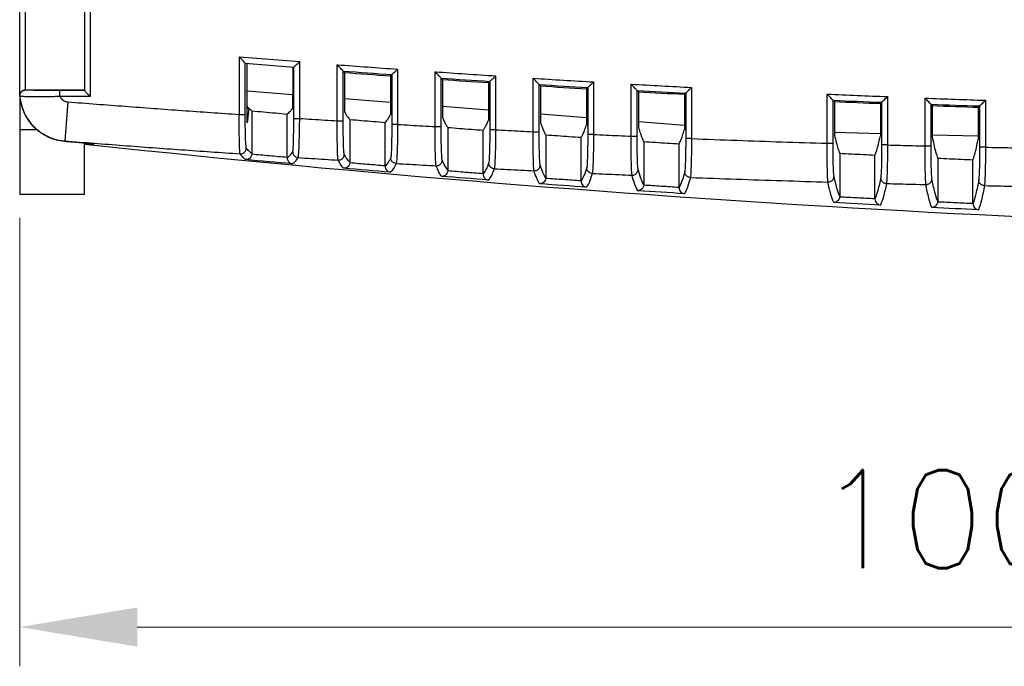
# Model space of a CAD drawing. Header units: millimetres. Extents: x 0 to 420, y 0 to 297.
# Tile 10 of 23: x 160 to 210, y 77 to 109. Entities that reach past the tile are written whole.
import ezdxf

# ---------------------------------------------------------------- set-up
doc = ezdxf.new("R2010")
doc.units = ezdxf.units.MM
doc.layers.get('Defpoints').update_dxf_attribs({"linetype": 'CONTINUOUS', "lineweight": 13})
doc.layers.add('Dimension', color=2, linetype='CONTINUOUS', lineweight=9)
doc.layers.add('Line', color=3, linetype='CONTINUOUS', lineweight=25)
doc.styles.get("Standard").update_dxf_attribs({"font": 'romans.shx'})
doc.dimstyles.new('yutana', dxfattribs={"dimtxt": 3.5, "dimasz": 3, "dimexe": 1, "dimexo": 0.6, "dimgap": 1.5, "dimtad": 1, "dimdec": 1, "dimzin": 0, "dimdsep": 46, "dimtxsty": 'Standard', "dimcen": 0, "dimadec": 0, "dimazin": 0, "dimtp": 0.01, "dimtm": 0.01, "dimtfac": 1, "dimtdec": 1, "dimtmove": 0, "dimatfit": 3, "dimfxl": 1, "dimtolj": 1, "dimtzin": 0, "dimlwd": 0, "dimlwe": 0, "dimarcsym": 0})

# ---------------------------------------------------------------- blocks, each defined once
blk = doc.blocks.new('*D4')
at = {"layer": 'Defpoints', "color": 0, "ltscale": 5}
for p in [(260.312, 118.53), (159.688, 100.6), (260.312, 78.527)]:
    blk.add_point(p, dxfattribs=at)
at = {"layer": 'Dimension', "color": 0, "lineweight": 0, "ltscale": 5}
for p, q in [((260.312, 117.33), (260.312, 76.527)), ((159.688, 99.4), (159.688, 76.527)), ((165.688, 78.527), (254.312, 78.527))]:
    blk.add_line(p, q, dxfattribs=at)
at = {"layer": 'Dimension', "color": 0, "ltscale": 5}
for points in [[(165.688, 79.527), (165.688, 77.527), (159.688, 78.527)], [(254.312, 79.527), (254.312, 77.527), (260.312, 78.527)]]:
    blk.add_solid(points, dxfattribs=at)
at = {"layer": 'Dimension', "color": 0, "ltscale": 5, "insert": (210, 84.027), "char_height": 5, "attachment_point": 5}
blk.add_mtext('\\A1;100.6', dxfattribs=at)

msp = doc.modelspace()

# ---------------------------------------------------------------- linework, layer by layer
at = {"layer": 'Line', "color": 7, "linetype": 'Continuous'}
for p, q in [((159.688, 105.799), (159.688, 112.373)), ((159.987, 105.921), (159.987, 112.087)), ((162.987, 112.117), (162.987, 105.883)), ((163.288, 112.417), (163.288, 105.583)), ((170.898, 107.601), (173.977, 107.356)), ((170.898, 104.663), (170.898, 107.601)), ((171.198, 107.276), (173.677, 107.079)), ((171.198, 104.663), (171.198, 107.276)), ((171.247, 107.272), (171.247, 107.245)), ((171.292, 107.245), (171.247, 107.245)), ((171.292, 104.239), (171.292, 107.245)), ((173.628, 107.083), (173.628, 106.141)), ((173.677, 104.46), (173.677, 107.079)), ((173.977, 104.46), (173.977, 107.356)), ((175.898, 104.339), (175.898, 107.199)), ((176.198, 106.876), (176.264, 106.804)), ((176.198, 104.339), (176.198, 106.876)), ((176.264, 106.804), (176.264, 104.786)), ((178.677, 106.694), (178.611, 106.632)), ((178.611, 106.632), (178.611, 104.641)), ((178.677, 106.694), (178.677, 104.155)), ((178.977, 106.973), (178.977, 104.155)), ((180.898, 104.046), (180.898, 106.838)), ((183.977, 106.631), (183.977, 103.882)), ((173.628, 106.141), (173.609, 104.972)), ((181.198, 106.517), (181.264, 106.445)), ((181.198, 104.046), (181.198, 106.517)), ((181.264, 106.445), (181.264, 104.486)), ((183.677, 106.35), (183.611, 106.288)), ((183.611, 106.288), (183.611, 104.356)), ((183.677, 106.35), (183.677, 103.882)), ((185.898, 103.785), (185.898, 106.508)), ((186.198, 106.189), (186.264, 106.118)), ((186.198, 103.785), (186.198, 106.189)), ((186.264, 106.118), (186.264, 104.218)), ((188.677, 106.037), (188.611, 105.975)), ((188.677, 106.037), (188.677, 103.641)), ((188.977, 106.32), (188.977, 103.641)), ((190.898, 103.556), (190.898, 106.209)), ((193.977, 106.04), (193.977, 103.431)), ((159.752, 105.799), (159.688, 105.799)), ((159.688, 105.778), (159.688, 100.6)), ((159.995, 105.921), (162.987, 105.921)), ((162.987, 105.883), (161.74, 105.883)), ((161.74, 105.583), (161.74, 105.883)), ((163.288, 105.583), (161.74, 105.583)), ((171.292, 105.866), (173.621, 105.684)), ((173.611, 105.685), (173.611, 105.062)), ((188.611, 105.975), (188.611, 104.103)), ((191.198, 105.892), (191.264, 105.821)), ((191.198, 103.556), (191.198, 105.892)), ((191.264, 105.821), (191.264, 103.982)), ((193.677, 105.756), (193.611, 105.692)), ((193.611, 105.692), (193.611, 103.882)), ((193.677, 105.756), (193.677, 103.431)), ((200.898, 103.193), (200.898, 105.703)), ((203.977, 105.572), (203.977, 103.107)), ((162.148, 105.308), (161.99, 103.314)), ((176.264, 105.478), (178.611, 105.295)), ((181.264, 105.087), (183.611, 104.904)), ((201.198, 105.39), (201.264, 105.32)), ((201.198, 103.193), (201.198, 105.39)), ((201.264, 105.32), (201.264, 103.606)), ((203.677, 105.285), (203.611, 105.22)), ((203.611, 105.22), (203.611, 103.536)), ((203.677, 105.285), (203.677, 103.107)), ((205.898, 103.059), (205.898, 105.497)), ((206.198, 105.185), (206.264, 105.116)), ((206.198, 103.059), (206.198, 105.185)), ((206.264, 105.116), (206.264, 103.465)), ((208.677, 105.095), (208.611, 105.031)), ((208.611, 105.031), (208.611, 103.411)), ((208.677, 105.095), (208.677, 102.992)), ((208.977, 105.385), (208.977, 102.992)), ((170.898, 104.663), (171.198, 104.663)), ((171.386, 104.982), (171.292, 104.239)), ((171.537, 104.848), (171.537, 102.666)), ((173.338, 102.47), (173.338, 104.687)), ((176.264, 104.786), (176.275, 104.785)), ((178.611, 104.641), (178.6, 104.642)), ((186.264, 104.697), (188.611, 104.514)), ((173.677, 104.46), (173.977, 104.46)), ((175.898, 104.339), (176.198, 104.339)), ((176.537, 104.41), (176.537, 102.226)), ((178.338, 102.041), (178.338, 104.259)), ((178.977, 104.155), (178.677, 104.155)), ((180.898, 104.046), (181.198, 104.046)), ((181.264, 104.486), (181.275, 104.485)), ((183.611, 104.356), (183.6, 104.357)), ((186.264, 104.218), (186.275, 104.217)), ((188.611, 104.103), (188.6, 104.104)), ((191.264, 104.307), (193.611, 104.124)), ((159.688, 103.9), (160.567, 103.9)), ((160.43, 104), (160.445, 104)), ((181.537, 104.002), (181.537, 101.817)), ((183.338, 101.642), (183.338, 103.863)), ((183.977, 103.882), (183.677, 103.882)), ((185.898, 103.785), (186.198, 103.785)), ((186.537, 103.626), (186.537, 101.439)), ((188.977, 103.641), (188.677, 103.641)), ((190.898, 103.556), (191.198, 103.556)), ((191.264, 103.982), (191.275, 103.981)), ((193.611, 103.882), (193.6, 103.883)), ((201.264, 103.606), (201.275, 103.605)), ((201.279, 103.76), (203.615, 103.698)), ((203.611, 103.536), (203.6, 103.536)), ((206.264, 103.628), (208.604, 103.566)), ((161.975, 103.301), (161.99, 103.314)), ((162.987, 100.6), (162.987, 103.216)), ((163.256, 103.11), (163.26, 103.162)), ((163.261, 103.17), (163.262, 103.192)), ((163.487, 103.15), (163.487, 103.141)), ((188.338, 101.275), (188.338, 103.499)), ((191.537, 103.282), (191.537, 101.093)), ((193.338, 100.939), (193.338, 103.165)), ((193.977, 103.431), (193.677, 103.431)), ((200.898, 103.193), (201.198, 103.193)), ((203.977, 103.107), (203.677, 103.107)), ((205.898, 103.059), (206.198, 103.059)), ((206.264, 103.465), (206.275, 103.465)), ((208.611, 103.411), (208.6, 103.411)), ((201.537, 102.686), (201.537, 100.492)), ((203.338, 100.359), (203.338, 102.592)), ((208.977, 102.992), (208.677, 102.992)), ((206.537, 102.435), (206.537, 100.238)), ((208.338, 100.116), (208.338, 102.353)), ((159.688, 100.6), (162.987, 100.6))]:
    msp.add_line(p, q, dxfattribs=at)
for radius, start, end in [(812.21, 265.692089, 265.909905), (812.51, 265.714884, 265.890221), (812.577, 265.719954, 265.885843), (812.21, 266.045724, 266.263445), (812.51, 266.068378, 266.243639), (812.577, 266.073416, 266.239233), (812.21, 266.399208, 266.616843), (812.51, 266.421722, 266.596914), (812.577, 266.426729, 266.592481), (812.21, 266.752554, 266.970112), (812.51, 266.77493, 266.950059), (812.577, 266.779907, 266.945599), (812.21, 267.45889, 267.676317), (812.51, 267.480991, 267.656015), (812.577, 267.485907, 267.6515), (812.21, 267.811906, 268.029281), (812.51, 267.833872, 268.008854), (812.577, 267.838757, 268.00431)]:
    msp.add_arc((236.908, 917.115), radius, start, end, dxfattribs=at)
for points, knots in [([(171.198, 107.276), (171.18, 107.278), (171.154, 107.342), (171.078, 107.398), (170.993, 107.5), (170.93, 107.566), (170.898, 107.601)], [0, 0, 0, 0, 0.053995, 0.1647373, 0.2998185, 0.4420348, 0.4420348, 0.4420348, 0.4420348]), ([(173.677, 107.079), (173.692, 107.078), (173.72, 107.134), (173.793, 107.179), (173.88, 107.268), (173.945, 107.326), (173.977, 107.356)], [0, 0, 0, 0, 0.0450849, 0.1465371, 0.2749722, 0.4084961, 0.4084961, 0.4084961, 0.4084961]), ([(176.198, 106.876), (176.189, 106.885), (176.162, 106.914), (176.113, 106.967), (176.047, 107.038), (175.974, 107.117), (175.923, 107.172), (175.898, 107.199)], [0, 0, 0, 0, 0.0382062, 0.1175239, 0.218147, 0.3290488, 0.4408405, 0.4408405, 0.4408405, 0.4408405]), ([(178.677, 106.694), (178.689, 106.705), (178.725, 106.739), (178.793, 106.801), (178.881, 106.884), (178.945, 106.943), (178.977, 106.973)], [0, 0, 0, 0, 0.0478374, 0.1491098, 0.2759427, 0.4096154, 0.4096154, 0.4096154, 0.4096154]), ([(181.198, 106.517), (181.189, 106.526), (181.162, 106.555), (181.113, 106.608), (181.047, 106.678), (180.974, 106.757), (180.923, 106.811), (180.898, 106.838)], [0, 0, 0, 0, 0.0379439, 0.1168965, 0.2171968, 0.3278186, 0.4393813, 0.4393813, 0.4393813, 0.4393813]), ([(183.677, 106.35), (183.689, 106.361), (183.726, 106.395), (183.793, 106.458), (183.881, 106.541), (183.945, 106.601), (183.977, 106.631)], [0, 0, 0, 0, 0.0481118, 0.1497532, 0.2768905, 0.4107969, 0.4107969, 0.4107969, 0.4107969]), ([(186.198, 106.189), (186.189, 106.198), (186.162, 106.226), (186.113, 106.279), (186.047, 106.349), (185.974, 106.427), (185.923, 106.481), (185.898, 106.508)], [0, 0, 0, 0, 0.0376849, 0.1162758, 0.2162559, 0.3266003, 0.4379364, 0.4379364, 0.4379364, 0.4379364]), ([(188.677, 106.037), (188.689, 106.049), (188.726, 106.083), (188.793, 106.146), (188.881, 106.23), (188.945, 106.289), (188.977, 106.32)], [0, 0, 0, 0, 0.0483893, 0.1504024, 0.2778464, 0.4119888, 0.4119888, 0.4119888, 0.4119888]), ([(191.198, 105.892), (191.189, 105.901), (191.163, 105.929), (191.113, 105.981), (191.047, 106.051), (190.974, 106.128), (190.923, 106.182), (190.898, 106.209)], [0, 0, 0, 0, 0.0374292, 0.1156616, 0.2153242, 0.3253936, 0.4365057, 0.4365057, 0.4365057, 0.4365057]), ([(193.677, 105.756), (193.689, 105.767), (193.726, 105.801), (193.793, 105.865), (193.881, 105.949), (193.945, 106.009), (193.977, 106.04)], [0, 0, 0, 0, 0.0486699, 0.1510575, 0.2788106, 0.413191, 0.413191, 0.413191, 0.413191]), ([(159.697, 105.586), (159.692, 105.641), (159.714, 105.754), (159.83, 105.881), (159.941, 105.913), (159.996, 105.913)], [0, 0, 0, 0, 0.1637709, 0.3275542, 0.4913474, 0.4913474, 0.4913474, 0.4913474]), ([(159.695, 105.603), (159.694, 105.626), (159.695, 105.671), (159.708, 105.716), (159.716, 105.737)], [0, 0, 0, 0, 0.0676005, 0.1362383, 0.1362383, 0.1362383, 0.1362383]), ([(159.697, 105.586), (159.697, 105.589), (159.696, 105.595), (159.696, 105.6), (159.695, 105.603)], [0, 0, 0, 0, 0.00849116, 0.01697848, 0.01697848, 0.01697848, 0.01697848]), ([(159.697, 105.586), (159.714, 105.393), (159.794, 105.008), (160.044, 104.475), (160.411, 104.014), (160.875, 103.652), (161.41, 103.406), (161.796, 103.33), (161.99, 103.314)], [0, 0, 0, 0, 0.583234, 1.1667, 1.750207, 2.333713, 2.917131, 3.500866, 3.500866, 3.500866, 3.500866]), ([(161.74, 105.583), (161.709, 105.581), (161.644, 105.578), (161.542, 105.574), (161.433, 105.57), (161.314, 105.567), (161.186, 105.565), (161.049, 105.564), (160.904, 105.563), (160.751, 105.563), (160.592, 105.563), (160.429, 105.564), (160.266, 105.565), (160.106, 105.567), (159.963, 105.572), (159.831, 105.569), (159.764, 105.588), (159.699, 105.574), (159.697, 105.586)], [0, 0, 0, 0, 0.09478, 0.195306, 0.304255, 0.423244, 0.551343, 0.688379, 0.834187, 0.987232, 1.146604, 1.310729, 1.476084, 1.63733, 1.787112, 1.915085, 2.006991, 2.043996, 2.043996, 2.043996, 2.043996]), ([(159.987, 105.921), (159.958, 105.921), (159.897, 105.91), (159.814, 105.868), (159.77, 105.824), (159.752, 105.799)], [0, 0, 0, 0, 0.0892683, 0.1815209, 0.2741193, 0.2741193, 0.2741193, 0.2741193]), ([(159.996, 105.913), (159.996, 105.914), (159.995, 105.917), (159.995, 105.92), (159.995, 105.921)], [0, 0, 0, 0, 0.004465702, 0.008922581, 0.008922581, 0.008922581, 0.008922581]), ([(161.74, 105.883), (161.713, 105.883), (161.656, 105.883), (161.569, 105.883), (161.475, 105.883), (161.373, 105.884), (161.263, 105.884), (161.147, 105.885), (161.023, 105.885), (160.893, 105.887), (160.757, 105.888), (160.619, 105.89), (160.48, 105.892), (160.344, 105.894), (160.222, 105.899), (160.11, 105.897), (160.053, 105.913), (159.997, 105.902), (159.996, 105.913)], [0, 0, 0, 0, 0.082454, 0.169238, 0.262834, 0.364726, 0.474179, 0.591096, 0.715371, 0.845724, 0.981402, 1.121082, 1.261775, 1.398948, 1.526355, 1.635195, 1.713375, 1.744907, 1.744907, 1.744907, 1.744907]), ([(161.74, 105.583), (161.755, 105.552), (161.793, 105.494), (161.865, 105.42), (161.95, 105.362), (162.046, 105.323), (162.114, 105.311), (162.148, 105.308)], [0, 0, 0, 0, 0.1028573, 0.2055521, 0.308132, 0.4106207, 0.5134314, 0.5134314, 0.5134314, 0.5134314]), ([(162.987, 105.883), (162.987, 105.872), (163.029, 105.854), (163.065, 105.8), (163.136, 105.736), (163.21, 105.66), (163.262, 105.609), (163.288, 105.583)], [0, 0, 0, 0, 0.0321931, 0.1069178, 0.2050511, 0.3143415, 0.4242964, 0.4242964, 0.4242964, 0.4242964]), ([(201.198, 105.39), (201.185, 105.403), (201.148, 105.442), (201.08, 105.513), (200.992, 105.604), (200.93, 105.67), (200.898, 105.703)], [0, 0, 0, 0, 0.0535528, 0.1622617, 0.2952219, 0.4336859, 0.4336859, 0.4336859, 0.4336859]), ([(203.677, 105.285), (203.689, 105.296), (203.726, 105.331), (203.793, 105.396), (203.881, 105.48), (203.945, 105.541), (203.977, 105.572)], [0, 0, 0, 0, 0.0492406, 0.152386, 0.280764, 0.4156275, 0.4156275, 0.4156275, 0.4156275]), ([(162.148, 105.308), (163.12, 105.231), (165.064, 105.08), (167.98, 104.866), (169.925, 104.73), (170.898, 104.663)], [0, 0, 0, 0, 2.924656, 5.849163, 8.773539, 8.773539, 8.773539, 8.773539]), ([(206.198, 105.185), (206.185, 105.198), (206.148, 105.237), (206.08, 105.307), (205.992, 105.399), (205.93, 105.464), (205.898, 105.497)], [0, 0, 0, 0, 0.053216, 0.1615002, 0.2941107, 0.4322963, 0.4322963, 0.4322963, 0.4322963]), ([(208.677, 105.095), (208.689, 105.107), (208.726, 105.142), (208.794, 105.207), (208.882, 105.293), (208.945, 105.354), (208.977, 105.385)], [0, 0, 0, 0, 0.0495308, 0.1530595, 0.2817535, 0.416862, 0.416862, 0.416862, 0.416862]), ([(159.814, 104.992), (159.834, 104.932), (159.914, 104.718), (160.101, 104.371), (160.313, 104.116), (160.43, 104)], [0, 0, 0, 0, 0.189756, 0.683039, 1.176543, 1.176543, 1.176543, 1.176543]), ([(170.934, 102.658), (170.919, 102.684), (170.924, 102.791), (170.902, 102.992), (170.901, 103.308), (170.894, 103.708), (170.894, 104.17), (170.896, 104.495), (170.898, 104.663)], [0, 0, 0, 0, 0.089162, 0.300399, 0.621014, 1.030566, 1.502574, 2.006602, 2.006602, 2.006602, 2.006602]), ([(171.254, 102.957), (171.239, 102.978), (171.242, 103.071), (171.219, 103.24), (171.214, 103.511), (171.204, 103.851), (171.199, 104.244), (171.198, 104.521), (171.198, 104.663)], [0, 0, 0, 0, 0.076339, 0.25621, 0.52935, 0.878613, 1.280412, 1.708415, 1.708415, 1.708415, 1.708415]), ([(171.386, 104.982), (171.402, 104.965), (171.435, 104.932), (171.485, 104.887), (171.52, 104.86), (171.537, 104.848)], [0, 0, 0, 0, 0.0721067, 0.1393237, 0.2021974, 0.2021974, 0.2021974, 0.2021974]), ([(171.537, 104.848), (171.737, 104.83), (172.137, 104.794), (172.738, 104.74), (173.138, 104.704), (173.338, 104.687)], [0, 0, 0, 0, 0.602936, 1.205878, 1.808828, 1.808828, 1.808828, 1.808828]), ([(173.609, 104.972), (173.581, 104.93), (173.526, 104.854), (173.436, 104.757), (173.371, 104.707), (173.338, 104.687)], [0, 0, 0, 0, 0.1503055, 0.2814287, 0.395961, 0.395961, 0.395961, 0.395961]), ([(176.275, 104.785), (176.302, 104.733), (176.356, 104.637), (176.443, 104.511), (176.505, 104.44), (176.537, 104.41)], [0, 0, 0, 0, 0.1771559, 0.3295856, 0.4593159, 0.4593159, 0.4593159, 0.4593159]), ([(178.338, 104.259), (178.371, 104.288), (178.434, 104.358), (178.521, 104.488), (178.574, 104.587), (178.6, 104.642)], [0, 0, 0, 0, 0.1291197, 0.2835969, 0.4658109, 0.4658109, 0.4658109, 0.4658109]), ([(173.621, 102.763), (173.636, 102.785), (173.635, 102.877), (173.655, 103.049), (173.661, 103.317), (173.671, 103.654), (173.676, 104.044), (173.677, 104.318), (173.677, 104.46)], [0, 0, 0, 0, 0.078852, 0.259404, 0.53086, 0.876375, 1.274278, 1.699407, 1.699407, 1.699407, 1.699407]), ([(173.902, 102.464), (173.917, 102.491), (173.916, 102.598), (173.94, 102.8), (173.948, 103.115), (173.962, 103.512), (173.971, 103.97), (173.976, 104.293), (173.977, 104.46)], [0, 0, 0, 0, 0.09239, 0.304654, 0.623943, 1.030363, 1.498361, 1.998585, 1.998585, 1.998585, 1.998585]), ([(173.977, 104.46), (174.191, 104.446), (174.617, 104.419), (175.258, 104.379), (175.684, 104.352), (175.898, 104.339)], [0, 0, 0, 0, 0.641463, 1.282925, 1.924387, 1.924387, 1.924387, 1.924387]), ([(175.935, 102.337), (175.922, 102.367), (175.922, 102.474), (175.905, 102.682), (175.901, 102.998), (175.895, 103.395), (175.895, 103.852), (175.896, 104.173), (175.898, 104.339)], [0, 0, 0, 0, 0.097003, 0.312278, 0.633113, 1.039549, 1.506001, 2.003214, 2.003214, 2.003214, 2.003214]), ([(176.253, 102.636), (176.24, 102.66), (176.238, 102.753), (176.22, 102.929), (176.213, 103.198), (176.204, 103.536), (176.199, 103.925), (176.198, 104.198), (176.198, 104.339)], [0, 0, 0, 0, 0.082979, 0.266179, 0.539318, 0.885928, 1.283026, 1.705168, 1.705168, 1.705168, 1.705168]), ([(176.537, 104.41), (176.737, 104.393), (177.137, 104.359), (177.738, 104.309), (178.138, 104.276), (178.338, 104.259)], [0, 0, 0, 0, 0.602611, 1.205228, 1.80785, 1.80785, 1.80785, 1.80785]), ([(178.677, 104.155), (178.677, 103.988), (178.676, 103.669), (178.667, 103.227), (178.661, 102.865), (178.639, 102.622), (178.639, 102.495), (178.623, 102.46)], [0, 0, 0, 0, 0.500751, 0.957025, 1.328279, 1.582037, 1.696586, 1.696586, 1.696586, 1.696586]), ([(178.977, 104.155), (178.976, 103.958), (178.971, 103.583), (178.958, 103.063), (178.948, 102.638), (178.923, 102.352), (178.922, 102.203), (178.905, 102.162)], [0, 0, 0, 0, 0.589332, 1.125921, 1.562613, 1.860993, 1.995427, 1.995427, 1.995427, 1.995427]), ([(178.977, 104.155), (179.191, 104.143), (179.617, 104.118), (180.258, 104.082), (180.684, 104.058), (180.898, 104.046)], [0, 0, 0, 0, 0.641215, 1.282436, 1.923658, 1.923658, 1.923658, 1.923658]), ([(180.936, 102.048), (180.921, 102.093), (180.92, 102.242), (180.902, 102.532), (180.898, 102.958), (180.894, 103.477), (180.896, 103.851), (180.898, 104.046)], [0, 0, 0, 0, 0.139527, 0.440753, 0.878085, 1.41314, 1.999049, 1.999049, 1.999049, 1.999049]), ([(181.252, 102.347), (181.237, 102.384), (181.235, 102.513), (181.214, 102.759), (181.207, 103.121), (181.199, 103.562), (181.198, 103.88), (181.198, 104.046)], [0, 0, 0, 0, 0.119417, 0.376059, 0.748208, 1.203383, 1.701273, 1.701273, 1.701273, 1.701273]), ([(181.275, 104.485), (181.302, 104.418), (181.355, 104.296), (181.442, 104.134), (181.505, 104.041), (181.537, 104.002)], [0, 0, 0, 0, 0.2169695, 0.3999456, 0.5509832, 0.5509832, 0.5509832, 0.5509832]), ([(183.338, 103.863), (183.371, 103.901), (183.435, 103.994), (183.521, 104.161), (183.574, 104.287), (183.6, 104.357)], [0, 0, 0, 0, 0.1509227, 0.3371367, 0.5608064, 0.5608064, 0.5608064, 0.5608064]), ([(186.275, 104.217), (186.302, 104.135), (186.355, 103.986), (186.441, 103.788), (186.504, 103.674), (186.537, 103.626)], [0, 0, 0, 0, 0.2586328, 0.4739795, 0.6480264, 0.6480264, 0.6480264, 0.6480264]), ([(188.338, 103.499), (188.372, 103.546), (188.436, 103.662), (188.522, 103.865), (188.574, 104.019), (188.6, 104.104)], [0, 0, 0, 0, 0.1747203, 0.3945194, 0.6613292, 0.6613292, 0.6613292, 0.6613292]), ([(160.561, 103.894), (160.629, 103.836), (160.814, 103.694), (161.144, 103.507), (161.551, 103.362), (161.834, 103.313), (161.975, 103.301)], [0, 0, 0, 0, 0.266087, 0.698432, 1.132427, 1.555926, 1.555926, 1.555926, 1.555926]), ([(181.537, 104.002), (181.737, 103.987), (182.137, 103.955), (182.738, 103.909), (183.138, 103.879), (183.338, 103.863)], [0, 0, 0, 0, 0.60231, 1.204625, 1.806945, 1.806945, 1.806945, 1.806945]), ([(183.677, 103.882), (183.677, 103.717), (183.676, 103.402), (183.668, 102.964), (183.66, 102.604), (183.642, 102.357), (183.638, 102.229), (183.624, 102.19)], [0, 0, 0, 0, 0.493818, 0.94506, 1.314693, 1.571213, 1.693217, 1.693217, 1.693217, 1.693217]), ([(183.977, 103.882), (183.976, 103.688), (183.972, 103.317), (183.96, 102.802), (183.949, 102.379), (183.927, 102.088), (183.923, 101.938), (183.908, 101.892)], [0, 0, 0, 0, 0.581281, 1.11202, 1.546829, 1.848442, 1.991577, 1.991577, 1.991577, 1.991577]), ([(183.977, 103.882), (184.191, 103.871), (184.617, 103.849), (185.258, 103.817), (185.684, 103.796), (185.898, 103.785)], [0, 0, 0, 0, 0.640995, 1.281999, 1.923007, 1.923007, 1.923007, 1.923007]), ([(185.936, 101.792), (185.924, 101.84), (185.92, 101.992), (185.904, 102.286), (185.899, 102.71), (185.895, 103.224), (185.896, 103.593), (185.898, 103.785)], [0, 0, 0, 0, 0.147903, 0.452066, 0.887268, 1.416331, 1.994205, 1.994205, 1.994205, 1.994205]), ([(186.251, 102.09), (186.238, 102.13), (186.232, 102.261), (186.215, 102.511), (186.207, 102.871), (186.199, 103.308), (186.198, 103.622), (186.198, 103.785)], [0, 0, 0, 0, 0.126527, 0.385619, 0.755892, 1.205885, 1.696848, 1.696848, 1.696848, 1.696848]), ([(186.537, 103.626), (186.737, 103.612), (187.137, 103.583), (187.738, 103.541), (188.138, 103.513), (188.338, 103.499)], [0, 0, 0, 0, 0.602033, 1.204071, 1.806111, 1.806111, 1.806111, 1.806111]), ([(188.677, 103.641), (188.677, 103.478), (188.676, 103.167), (188.669, 102.734), (188.66, 102.375), (188.643, 102.125), (188.637, 101.994), (188.625, 101.953)], [0, 0, 0, 0, 0.486914, 0.933096, 1.300988, 1.560048, 1.689216, 1.689216, 1.689216, 1.689216]), ([(188.977, 103.641), (188.976, 103.449), (188.972, 103.083), (188.961, 102.573), (188.95, 102.152), (188.931, 101.858), (188.924, 101.704), (188.911, 101.655)], [0, 0, 0, 0, 0.573254, 1.0981, 1.530873, 1.835455, 1.986959, 1.986959, 1.986959, 1.986959]), ([(188.977, 103.641), (189.191, 103.631), (189.617, 103.612), (190.258, 103.584), (190.684, 103.565), (190.898, 103.556)], [0, 0, 0, 0, 0.640802, 1.281615, 1.922434, 1.922434, 1.922434, 1.922434]), ([(190.937, 101.569), (190.926, 101.619), (190.92, 101.775), (190.906, 102.072), (190.9, 102.494), (190.896, 103.002), (190.897, 103.366), (190.898, 103.556)], [0, 0, 0, 0, 0.155943, 0.462782, 0.895711, 1.41875, 1.988621, 1.988621, 1.988621, 1.988621]), ([(191.249, 101.866), (191.238, 101.909), (191.231, 102.042), (191.215, 102.295), (191.206, 102.653), (191.199, 103.085), (191.198, 103.395), (191.198, 103.556)], [0, 0, 0, 0, 0.133341, 0.394666, 0.762953, 1.20775, 1.691821, 1.691821, 1.691821, 1.691821]), ([(191.275, 103.981), (191.302, 103.885), (191.354, 103.709), (191.44, 103.474), (191.504, 103.339), (191.537, 103.282)], [0, 0, 0, 0, 0.3015003, 0.5504219, 0.7486619, 0.7486619, 0.7486619, 0.7486619]), ([(193.338, 103.165), (193.372, 103.223), (193.436, 103.36), (193.522, 103.601), (193.574, 103.782), (193.6, 103.883)], [0, 0, 0, 0, 0.1998539, 0.4544466, 0.7655177, 0.7655177, 0.7655177, 0.7655177]), ([(201.275, 103.605), (201.302, 103.478), (201.354, 103.248), (201.439, 102.941), (201.503, 102.762), (201.537, 102.686)], [0, 0, 0, 0, 0.3896742, 0.7081062, 0.9570904, 0.9570904, 0.9570904, 0.9570904]), ([(203.338, 102.592), (203.372, 102.669), (203.437, 102.852), (203.522, 103.168), (203.574, 103.405), (203.6, 103.536)], [0, 0, 0, 0, 0.2526889, 0.5792185, 0.9811346, 0.9811346, 0.9811346, 0.9811346]), ([(161.975, 103.301), (162.118, 103.289), (162.404, 103.265), (162.742, 103.236), (162.936, 103.22), (162.987, 103.216)], [0, 0, 0, 0, 0.430776, 0.861556, 1.016424, 1.016424, 1.016424, 1.016424]), ([(161.99, 103.314), (162.983, 103.236), (164.97, 103.082), (167.952, 102.864), (169.94, 102.725), (170.934, 102.658)], [0, 0, 0, 0, 2.989247, 5.97866, 8.968239, 8.968239, 8.968239, 8.968239]), ([(163.26, 103.162), (163.223, 103.165), (163.181, 103.177), (163.143, 103.197), (163.138, 103.2)], [0, 0, 0, 0, 0.1097258, 0.128048, 0.128048, 0.128048, 0.128048]), ([(163.152, 103.201), (163.153, 103.201), (163.187, 103.184), (163.224, 103.173), (163.261, 103.17)], [0, 0, 0, 0, 0.003046, 0.1129513, 0.1129513, 0.1129513, 0.1129513]), ([(163.487, 103.141), (163.45, 103.144), (163.374, 103.151), (163.298, 103.158), (163.26, 103.162)], [0, 0, 0, 0, 0.1142936, 0.2285869, 0.2285869, 0.2285869, 0.2285869]), ([(191.537, 103.282), (191.737, 103.269), (192.137, 103.242), (192.738, 103.204), (193.138, 103.178), (193.338, 103.165)], [0, 0, 0, 0, 0.60178, 1.203563, 1.805349, 1.805349, 1.805349, 1.805349]), ([(193.677, 103.431), (193.677, 103.271), (193.676, 102.964), (193.669, 102.535), (193.66, 102.179), (193.645, 101.925), (193.637, 101.792), (193.626, 101.748)], [0, 0, 0, 0, 0.480047, 0.921153, 1.28719, 1.54857, 1.684584, 1.684584, 1.684584, 1.684584]), ([(193.977, 103.431), (193.976, 103.243), (193.973, 102.881), (193.963, 102.376), (193.951, 101.957), (193.934, 101.659), (193.926, 101.503), (193.915, 101.451)], [0, 0, 0, 0, 0.565262, 1.084181, 1.514771, 1.822055, 1.981575, 1.981575, 1.981575, 1.981575]), ([(193.977, 103.431), (194.746, 103.401), (196.284, 103.344), (198.591, 103.265), (200.129, 103.216), (200.898, 103.193)], [0, 0, 0, 0, 2.308079, 4.616306, 6.924688, 6.924688, 6.924688, 6.924688]), ([(200.938, 101.219), (200.929, 101.275), (200.921, 101.436), (200.908, 101.739), (200.901, 102.156), (200.897, 102.654), (200.897, 103.009), (200.898, 103.193)], [0, 0, 0, 0, 0.170857, 0.482262, 0.910239, 1.421171, 1.975175, 1.975175, 1.975175, 1.975175]), ([(201.247, 101.515), (201.237, 101.562), (201.229, 101.7), (201.215, 101.957), (201.206, 102.312), (201.199, 102.735), (201.198, 103.036), (201.198, 103.193)], [0, 0, 0, 0, 0.145971, 0.411129, 0.77515, 1.209544, 1.679976, 1.679976, 1.679976, 1.679976]), ([(203.677, 103.107), (203.677, 102.951), (203.676, 102.652), (203.67, 102.233), (203.661, 101.88), (203.647, 101.622), (203.638, 101.484), (203.629, 101.435)], [0, 0, 0, 0, 0.466465, 0.897399, 1.259423, 1.524798, 1.673444, 1.673444, 1.673444, 1.673444]), ([(203.977, 103.107), (203.976, 102.924), (203.974, 102.572), (203.965, 102.078), (203.955, 101.663), (203.94, 101.359), (203.93, 101.197), (203.921, 101.14)], [0, 0, 0, 0, 0.549426, 1.056426, 1.482234, 1.794127, 1.968469, 1.968469, 1.968469, 1.968469]), ([(203.977, 103.107), (204.191, 103.101), (204.617, 103.09), (205.258, 103.075), (205.684, 103.064), (205.898, 103.059)], [0, 0, 0, 0, 0.640369, 1.280764, 1.92118, 1.92118, 1.92118, 1.92118]), ([(205.939, 101.093), (205.93, 101.151), (205.922, 101.315), (205.909, 101.62), (205.902, 102.035), (205.897, 102.527), (205.897, 102.877), (205.898, 103.059)], [0, 0, 0, 0, 0.177776, 0.491075, 0.916388, 1.421257, 1.967417, 1.967417, 1.967417, 1.967417]), ([(206.246, 101.387), (206.237, 101.437), (206.228, 101.577), (206.214, 101.836), (206.205, 102.189), (206.199, 102.607), (206.198, 102.905), (206.198, 103.059)], [0, 0, 0, 0, 0.151735, 0.418503, 0.780261, 1.209469, 1.673169, 1.673169, 1.673169, 1.673169]), ([(206.275, 103.465), (206.301, 103.323), (206.354, 103.065), (206.439, 102.721), (206.503, 102.521), (206.537, 102.435)], [0, 0, 0, 0, 0.434693, 0.788721, 1.063901, 1.063901, 1.063901, 1.063901]), ([(208.338, 102.353), (208.373, 102.439), (208.437, 102.644), (208.522, 102.998), (208.574, 103.264), (208.6, 103.411)], [0, 0, 0, 0, 0.279978, 0.643308, 1.091551, 1.091551, 1.091551, 1.091551]), ([(170.934, 102.658), (170.988, 102.655), (171.1, 102.678), (171.223, 102.794), (171.254, 102.903), (171.254, 102.957)], [0, 0, 0, 0, 0.1615848, 0.3232109, 0.4847307, 0.4847307, 0.4847307, 0.4847307]), ([(171.22, 102.36), (171.166, 102.397), (171.062, 102.49), (170.976, 102.599), (170.934, 102.658)], [0, 0, 0, 0, 0.1950306, 0.4142479, 0.4142479, 0.4142479, 0.4142479]), ([(171.535, 102.633), (171.53, 102.587), (171.501, 102.503), (171.417, 102.413), (171.32, 102.365), (171.252, 102.358), (171.22, 102.36)], [0, 0, 0, 0, 0.138198, 0.255882, 0.3607799, 0.4569074, 0.4569074, 0.4569074, 0.4569074]), ([(171.537, 102.666), (171.484, 102.702), (171.382, 102.794), (171.297, 102.899), (171.254, 102.957)], [0, 0, 0, 0, 0.1920862, 0.4072043, 0.4072043, 0.4072043, 0.4072043]), ([(171.537, 102.666), (171.537, 102.662), (171.537, 102.655), (171.536, 102.644), (171.535, 102.636), (171.535, 102.633)], [0, 0, 0, 0, 0.01106723, 0.02213372, 0.03320397, 0.03320397, 0.03320397, 0.03320397]), ([(173.338, 102.47), (173.038, 102.497), (172.437, 102.551), (171.836, 102.605), (171.535, 102.633)], [0, 0, 0, 0, 0.904438, 1.810733, 1.810733, 1.810733, 1.810733]), ([(173.338, 102.451), (173.391, 102.484), (173.497, 102.581), (173.579, 102.696), (173.621, 102.763)], [0, 0, 0, 0, 0.1868299, 0.4237569, 0.4237569, 0.4237569, 0.4237569]), ([(173.621, 102.763), (173.622, 102.713), (173.648, 102.612), (173.753, 102.499), (173.853, 102.467), (173.902, 102.464)], [0, 0, 0, 0, 0.1487628, 0.297655, 0.4465485, 0.4465485, 0.4465485, 0.4465485]), ([(175.935, 102.337), (175.988, 102.334), (176.099, 102.358), (176.222, 102.473), (176.253, 102.582), (176.253, 102.636)], [0, 0, 0, 0, 0.1609188, 0.3218311, 0.4825256, 0.4825256, 0.4825256, 0.4825256]), ([(176.537, 102.226), (176.484, 102.276), (176.379, 102.407), (176.296, 102.552), (176.253, 102.636)], [0, 0, 0, 0, 0.2185347, 0.5002144, 0.5002144, 0.5002144, 0.5002144]), ([(201.537, 102.686), (201.737, 102.676), (202.137, 102.654), (202.738, 102.623), (203.138, 102.602), (203.338, 102.592)], [0, 0, 0, 0, 0.601345, 1.20269, 1.804036, 1.804036, 1.804036, 1.804036]), ([(208.677, 102.992), (208.677, 102.839), (208.676, 102.544), (208.67, 102.129), (208.661, 101.778), (208.648, 101.518), (208.639, 101.378), (208.63, 101.327)], [0, 0, 0, 0, 0.459765, 0.885624, 1.245507, 1.512571, 1.666952, 1.666952, 1.666952, 1.666952]), ([(208.977, 102.992), (208.977, 102.812), (208.974, 102.464), (208.967, 101.976), (208.956, 101.563), (208.943, 101.258), (208.933, 101.093), (208.924, 101.033)], [0, 0, 0, 0, 0.541601, 1.042627, 1.465851, 1.779656, 1.960859, 1.960859, 1.960859, 1.960859]), ([(208.977, 102.992), (209.191, 102.988), (209.617, 102.98), (210.258, 102.968), (210.684, 102.961), (210.898, 102.957)], [0, 0, 0, 0, 0.640274, 1.280581, 1.920916, 1.920916, 1.920916, 1.920916]), ([(173.338, 102.47), (173.338, 102.468), (173.338, 102.464), (173.338, 102.457), (173.338, 102.453), (173.338, 102.451)], [0, 0, 0, 0, 0.00650893, 0.01301382, 0.01953565, 0.01953565, 0.01953565, 0.01953565]), ([(173.338, 102.451), (173.338, 102.394), (173.368, 102.288), (173.473, 102.181), (173.56, 102.15), (173.602, 102.146)], [0, 0, 0, 0, 0.169625, 0.3106837, 0.4361478, 0.4361478, 0.4361478, 0.4361478]), ([(173.602, 102.146), (173.657, 102.178), (173.769, 102.277), (173.857, 102.395), (173.902, 102.464)], [0, 0, 0, 0, 0.1932501, 0.4402872, 0.4402872, 0.4402872, 0.4402872]), ([(173.902, 102.464), (174.128, 102.449), (174.58, 102.421), (175.257, 102.379), (175.709, 102.351), (175.935, 102.337)], [0, 0, 0, 0, 0.678909, 1.357826, 2.036755, 2.036755, 2.036755, 2.036755]), ([(176.221, 101.918), (176.167, 101.968), (176.06, 102.102), (175.978, 102.251), (175.935, 102.337)], [0, 0, 0, 0, 0.2213886, 0.5098624, 0.5098624, 0.5098624, 0.5098624]), ([(176.535, 102.192), (176.53, 102.147), (176.501, 102.063), (176.418, 101.973), (176.321, 101.924), (176.253, 101.916), (176.221, 101.918)], [0, 0, 0, 0, 0.1375428, 0.2549978, 0.3597201, 0.4555468, 0.4555468, 0.4555468, 0.4555468]), ([(176.537, 102.226), (176.537, 102.222), (176.537, 102.215), (176.536, 102.203), (176.535, 102.196), (176.535, 102.192)], [0, 0, 0, 0, 0.01129759, 0.02259409, 0.03389523, 0.03389523, 0.03389523, 0.03389523]), ([(178.338, 102.041), (178.038, 102.066), (177.437, 102.116), (176.836, 102.166), (176.535, 102.192)], [0, 0, 0, 0, 0.903947, 1.809836, 1.809836, 1.809836, 1.809836]), ([(178.623, 102.46), (178.58, 102.368), (178.5, 102.213), (178.392, 102.074), (178.338, 102.026)], [0, 0, 0, 0, 0.3041931, 0.5218433, 0.5218433, 0.5218433, 0.5218433]), ([(178.338, 102.026), (178.338, 101.97), (178.367, 101.864), (178.472, 101.755), (178.561, 101.723), (178.603, 101.718)], [0, 0, 0, 0, 0.1678305, 0.3106439, 0.4393923, 0.4393923, 0.4393923, 0.4393923]), ([(178.905, 102.162), (178.86, 102.067), (178.775, 101.908), (178.66, 101.766), (178.603, 101.718)], [0, 0, 0, 0, 0.3160119, 0.5393923, 0.5393923, 0.5393923, 0.5393923]), ([(178.905, 102.162), (178.855, 102.165), (178.756, 102.197), (178.649, 102.309), (178.623, 102.411), (178.623, 102.46)], [0, 0, 0, 0, 0.1494652, 0.2988658, 0.448028, 0.448028, 0.448028, 0.448028]), ([(178.905, 102.162), (179.131, 102.149), (179.582, 102.123), (180.259, 102.086), (180.71, 102.061), (180.936, 102.048)], [0, 0, 0, 0, 0.677845, 1.355701, 2.033567, 2.033567, 2.033567, 2.033567]), ([(180.936, 102.049), (180.989, 102.046), (181.099, 102.07), (181.221, 102.185), (181.252, 102.294), (181.252, 102.347)], [0, 0, 0, 0, 0.1602512, 0.32042, 0.4802319, 0.4802319, 0.4802319, 0.4802319]), ([(181.223, 101.506), (181.167, 101.571), (181.059, 101.748), (180.978, 101.937), (180.936, 102.048)], [0, 0, 0, 0, 0.2577161, 0.6157195, 0.6157195, 0.6157195, 0.6157195]), ([(181.537, 101.817), (181.482, 101.882), (181.376, 102.055), (181.295, 102.239), (181.252, 102.347)], [0, 0, 0, 0, 0.2546296, 0.6032851, 0.6032851, 0.6032851, 0.6032851]), ([(183.624, 102.19), (183.582, 102.075), (183.503, 101.88), (183.395, 101.698), (183.338, 101.632)], [0, 0, 0, 0, 0.3690414, 0.6296958, 0.6296958, 0.6296958, 0.6296958]), ([(183.908, 101.892), (183.858, 101.895), (183.758, 101.926), (183.651, 102.039), (183.624, 102.141), (183.624, 102.19)], [0, 0, 0, 0, 0.1500214, 0.2998877, 0.4493782, 0.4493782, 0.4493782, 0.4493782]), ([(185.936, 101.792), (185.989, 101.79), (186.099, 101.815), (186.22, 101.929), (186.25, 102.037), (186.251, 102.09)], [0, 0, 0, 0, 0.1595822, 0.3189777, 0.4778506, 0.4778506, 0.4778506, 0.4778506]), ([(186.537, 101.439), (186.48, 101.522), (186.373, 101.736), (186.293, 101.96), (186.251, 102.09)], [0, 0, 0, 0, 0.300949, 0.7127558, 0.7127558, 0.7127558, 0.7127558]), ([(206.537, 102.435), (206.737, 102.426), (207.137, 102.407), (207.738, 102.38), (208.138, 102.362), (208.338, 102.353)], [0, 0, 0, 0, 0.601164, 1.202326, 1.803486, 1.803486, 1.803486, 1.803486]), ([(181.535, 101.783), (181.529, 101.737), (181.501, 101.654), (181.419, 101.564), (181.323, 101.514), (181.255, 101.505), (181.223, 101.506)], [0, 0, 0, 0, 0.1368934, 0.2541172, 0.3586663, 0.4542089, 0.4542089, 0.4542089, 0.4542089]), ([(181.537, 101.817), (181.537, 101.813), (181.537, 101.805), (181.536, 101.794), (181.535, 101.786), (181.535, 101.783)], [0, 0, 0, 0, 0.01152923, 0.023057, 0.03458863, 0.03458863, 0.03458863, 0.03458863]), ([(183.338, 101.642), (183.038, 101.665), (182.437, 101.712), (181.836, 101.759), (181.535, 101.783)], [0, 0, 0, 0, 0.903504, 1.809011, 1.809011, 1.809011, 1.809011]), ([(183.338, 101.632), (183.338, 101.575), (183.368, 101.468), (183.474, 101.359), (183.563, 101.326), (183.605, 101.321)], [0, 0, 0, 0, 0.1699913, 0.313859, 0.4425682, 0.4425682, 0.4425682, 0.4425682]), ([(183.908, 101.892), (183.864, 101.773), (183.78, 101.573), (183.665, 101.387), (183.605, 101.321)], [0, 0, 0, 0, 0.3824922, 0.6488883, 0.6488883, 0.6488883, 0.6488883]), ([(183.908, 101.892), (184.134, 101.881), (184.584, 101.858), (185.26, 101.825), (185.711, 101.803), (185.936, 101.792)], [0, 0, 0, 0, 0.676812, 1.353633, 2.030466, 2.030466, 2.030466, 2.030466]), ([(186.225, 101.126), (186.166, 101.209), (186.058, 101.428), (185.978, 101.658), (185.936, 101.792)], [0, 0, 0, 0, 0.304705, 0.7281148, 0.7281148, 0.7281148, 0.7281148]), ([(188.625, 101.953), (188.584, 101.814), (188.505, 101.579), (188.398, 101.353), (188.338, 101.269)], [0, 0, 0, 0, 0.4339736, 0.7438002, 0.7438002, 0.7438002, 0.7438002]), ([(188.911, 101.655), (188.867, 101.512), (188.785, 101.271), (188.67, 101.04), (188.607, 100.956)], [0, 0, 0, 0, 0.4491262, 0.7651189, 0.7651189, 0.7651189, 0.7651189]), ([(188.911, 101.655), (188.861, 101.658), (188.761, 101.689), (188.652, 101.801), (188.625, 101.903), (188.625, 101.953)], [0, 0, 0, 0, 0.1505719, 0.3008708, 0.4506282, 0.4506282, 0.4506282, 0.4506282]), ([(188.911, 101.655), (189.136, 101.645), (189.587, 101.626), (190.262, 101.597), (190.712, 101.578), (190.937, 101.569)], [0, 0, 0, 0, 0.675814, 1.351631, 2.027454, 2.027454, 2.027454, 2.027454]), ([(190.937, 101.569), (190.99, 101.567), (191.099, 101.592), (191.219, 101.706), (191.249, 101.813), (191.249, 101.866)], [0, 0, 0, 0, 0.158911, 0.3175033, 0.4753817, 0.4753817, 0.4753817, 0.4753817]), ([(191.227, 100.777), (191.167, 100.876), (191.058, 101.139), (190.979, 101.409), (190.937, 101.569)], [0, 0, 0, 0, 0.3493753, 0.8451247, 0.8451247, 0.8451247, 0.8451247]), ([(191.537, 101.093), (191.478, 101.192), (191.371, 101.447), (191.292, 101.711), (191.249, 101.866)], [0, 0, 0, 0, 0.3450659, 0.8267156, 0.8267156, 0.8267156, 0.8267156]), ([(193.626, 101.748), (193.585, 101.584), (193.507, 101.308), (193.399, 101.039), (193.338, 100.937)], [0, 0, 0, 0, 0.5065746, 0.8623198, 0.8623198, 0.8623198, 0.8623198]), ([(193.915, 101.451), (193.864, 101.453), (193.763, 101.484), (193.654, 101.596), (193.626, 101.698), (193.626, 101.748)], [0, 0, 0, 0, 0.1511168, 0.3018158, 0.4517784, 0.4517784, 0.4517784, 0.4517784]), ([(200.938, 101.219), (200.991, 101.218), (201.098, 101.244), (201.217, 101.357), (201.247, 101.463), (201.247, 101.515)], [0, 0, 0, 0, 0.1575602, 0.3144564, 0.4701828, 0.4701828, 0.4701828, 0.4701828]), ([(201.537, 100.492), (201.476, 100.625), (201.368, 100.965), (201.289, 101.31), (201.247, 101.515)], [0, 0, 0, 0, 0.43809, 1.0642, 1.0642, 1.0642, 1.0642]), ([(186.535, 101.404), (186.529, 101.359), (186.501, 101.276), (186.419, 101.186), (186.324, 101.135), (186.257, 101.125), (186.225, 101.126)], [0, 0, 0, 0, 0.1362494, 0.25324, 0.3576196, 0.4528903, 0.4528903, 0.4528903, 0.4528903]), ([(186.537, 101.439), (186.537, 101.435), (186.537, 101.427), (186.536, 101.416), (186.535, 101.408), (186.535, 101.404)], [0, 0, 0, 0, 0.01176217, 0.02352248, 0.0352842, 0.0352842, 0.0352842, 0.0352842]), ([(188.338, 101.275), (188.038, 101.296), (187.437, 101.339), (186.836, 101.382), (186.535, 101.404)], [0, 0, 0, 0, 0.903092, 1.808257, 1.808257, 1.808257, 1.808257]), ([(188.338, 101.269), (188.338, 101.225), (188.356, 101.141), (188.424, 101.042), (188.51, 100.979), (188.575, 100.96), (188.607, 100.956)], [0, 0, 0, 0, 0.1326579, 0.2484346, 0.352058, 0.447673, 0.447673, 0.447673, 0.447673]), ([(191.535, 101.057), (191.529, 101.012), (191.5, 100.929), (191.42, 100.839), (191.326, 100.787), (191.259, 100.777), (191.227, 100.777)], [0, 0, 0, 0, 0.1356108, 0.2523663, 0.3565799, 0.4515908, 0.4515908, 0.4515908, 0.4515908]), ([(191.537, 101.093), (191.537, 101.089), (191.537, 101.081), (191.536, 101.069), (191.535, 101.061), (191.535, 101.057)], [0, 0, 0, 0, 0.0119962, 0.02399008, 0.03598199, 0.03598199, 0.03598199, 0.03598199]), ([(193.338, 100.939), (193.038, 100.958), (192.437, 100.997), (191.836, 101.037), (191.535, 101.057)], [0, 0, 0, 0, 0.902716, 1.807575, 1.807575, 1.807575, 1.807575]), ([(193.915, 101.451), (193.87, 101.282), (193.788, 100.999), (193.673, 100.724), (193.609, 100.621)], [0, 0, 0, 0, 0.5239324, 0.8861274, 0.8861274, 0.8861274, 0.8861274]), ([(193.915, 101.451), (194.695, 101.422), (196.256, 101.365), (198.597, 101.288), (200.158, 101.241), (200.938, 101.219)], [0, 0, 0, 0, 2.342556, 4.68514, 7.02775, 7.02775, 7.02775, 7.02775]), ([(201.231, 100.172), (201.168, 100.305), (201.059, 100.654), (200.98, 101.008), (200.938, 101.219)], [0, 0, 0, 0, 0.443635, 1.089121, 1.089121, 1.089121, 1.089121]), ([(203.629, 101.435), (203.587, 101.22), (203.509, 100.859), (203.4, 100.504), (203.338, 100.366)], [0, 0, 0, 0, 0.656079, 1.10882, 1.10882, 1.10882, 1.10882]), ([(203.921, 101.14), (203.876, 100.918), (203.794, 100.548), (203.679, 100.184), (203.613, 100.046)], [0, 0, 0, 0, 0.678381, 1.138456, 1.138456, 1.138456, 1.138456]), ([(203.921, 101.14), (203.87, 101.141), (203.768, 101.171), (203.657, 101.283), (203.629, 101.385), (203.629, 101.435)], [0, 0, 0, 0, 0.1521889, 0.3035895, 0.4537749, 0.4537749, 0.4537749, 0.4537749]), ([(203.921, 101.14), (204.145, 101.134), (204.594, 101.123), (205.266, 101.108), (205.715, 101.098), (205.939, 101.093)], [0, 0, 0, 0, 0.672967, 1.345953, 2.018958, 2.018958, 2.018958, 2.018958]), ([(205.939, 101.093), (205.991, 101.092), (206.098, 101.118), (206.216, 101.231), (206.246, 101.336), (206.246, 101.387)], [0, 0, 0, 0, 0.1568804, 0.3128846, 0.4674564, 0.4674564, 0.4674564, 0.4674564]), ([(206.233, 99.915), (206.169, 100.067), (206.06, 100.459), (205.981, 100.856), (205.939, 101.093)], [0, 0, 0, 0, 0.492432, 1.214966, 1.214966, 1.214966, 1.214966]), ([(206.537, 100.238), (206.475, 100.388), (206.367, 100.77), (206.288, 101.158), (206.246, 101.387)], [0, 0, 0, 0, 0.486202, 1.186678, 1.186678, 1.186678, 1.186678]), ([(208.63, 101.327), (208.588, 101.086), (208.51, 100.682), (208.401, 100.283), (208.338, 100.127)], [0, 0, 0, 0, 0.732915, 1.235789, 1.235789, 1.235789, 1.235789]), ([(208.924, 101.033), (208.879, 100.784), (208.796, 100.37), (208.681, 99.961), (208.614, 99.804)], [0, 0, 0, 0, 0.757799, 1.268584, 1.268584, 1.268584, 1.268584]), ([(208.924, 101.033), (208.873, 101.034), (208.77, 101.063), (208.658, 101.174), (208.63, 101.277), (208.63, 101.327)], [0, 0, 0, 0, 0.1527153, 0.3044177, 0.4546198, 0.4546198, 0.4546198, 0.4546198]), ([(208.924, 101.033), (209.148, 101.029), (209.596, 101.021), (210.268, 101.01), (210.716, 101.002), (210.94, 100.999)], [0, 0, 0, 0, 0.67208, 1.344194, 2.016342, 2.016342, 2.016342, 2.016342]), ([(193.338, 100.937), (193.338, 100.892), (193.357, 100.807), (193.425, 100.708), (193.512, 100.645), (193.577, 100.625), (193.609, 100.622)], [0, 0, 0, 0, 0.1345684, 0.2511104, 0.3553757, 0.4508005, 0.4508005, 0.4508005, 0.4508005]), ([(201.534, 100.455), (201.529, 100.41), (201.5, 100.329), (201.421, 100.238), (201.329, 100.185), (201.262, 100.172), (201.231, 100.172)], [0, 0, 0, 0, 0.1343495, 0.2506294, 0.354521, 0.4490459, 0.4490459, 0.4490459, 0.4490459]), ([(201.537, 100.492), (201.537, 100.488), (201.537, 100.48), (201.536, 100.467), (201.535, 100.459), (201.534, 100.455)], [0, 0, 0, 0, 0.01246613, 0.02492893, 0.03738444, 0.03738444, 0.03738444, 0.03738444]), ([(203.338, 100.359), (203.038, 100.375), (202.437, 100.406), (201.835, 100.438), (201.534, 100.455)], [0, 0, 0, 0, 0.902067, 1.806424, 1.806424, 1.806424, 1.806424]), ([(203.338, 100.366), (203.338, 100.32), (203.358, 100.234), (203.428, 100.133), (203.516, 100.07), (203.581, 100.05), (203.613, 100.046)], [0, 0, 0, 0, 0.1383028, 0.2563674, 0.3619122, 0.4569653, 0.4569653, 0.4569653, 0.4569653]), ([(206.534, 100.2), (206.527, 100.143), (206.483, 100.039), (206.366, 99.941), (206.275, 99.917), (206.233, 99.915)], [0, 0, 0, 0, 0.1732143, 0.3186447, 0.4459594, 0.4459594, 0.4459594, 0.4459594]), ([(206.537, 100.238), (206.537, 100.234), (206.537, 100.226), (206.536, 100.213), (206.535, 100.204), (206.534, 100.2)], [0, 0, 0, 0, 0.01270169, 0.02539947, 0.03808919, 0.03808919, 0.03808919, 0.03808919]), ([(208.338, 100.116), (208.038, 100.13), (207.437, 100.157), (206.835, 100.186), (206.534, 100.2)], [0, 0, 0, 0, 0.901793, 1.805955, 1.805955, 1.805955, 1.805955]), ([(208.338, 100.127), (208.338, 100.081), (208.358, 99.993), (208.43, 99.892), (208.518, 99.828), (208.583, 99.808), (208.614, 99.804)], [0, 0, 0, 0, 0.140128, 0.258949, 0.3651297, 0.4600053, 0.4600053, 0.4600053, 0.4600053])]:
    msp.add_open_spline(points, degree=3, knots=knots, dxfattribs=at)
for points in [[(159.689, 105.701), (159.688, 105.734), (159.688, 105.766), (159.688, 105.799)], [(159.688, 105.778), (159.688, 105.72), (159.69, 105.661), (159.694, 105.603)], [(159.695, 105.603), (159.693, 105.636), (159.691, 105.668), (159.689, 105.701)], [(159.694, 105.603), (159.694, 105.598), (159.694, 105.592), (159.695, 105.586)], [(159.695, 105.586), (159.697, 105.557), (159.7, 105.528), (159.703, 105.499)], [(159.716, 105.737), (159.719, 105.743), (159.722, 105.75), (159.725, 105.757)], [(159.725, 105.757), (159.728, 105.762), (159.731, 105.767), (159.734, 105.773)], [(159.734, 105.773), (159.74, 105.782), (159.745, 105.791), (159.752, 105.799)], [(159.703, 105.499), (159.711, 105.427), (159.722, 105.356), (159.737, 105.285)], [(159.737, 105.285), (159.753, 105.204), (159.773, 105.124), (159.797, 105.045)], [(159.797, 105.045), (159.803, 105.027), (159.809, 105.009), (159.814, 104.992)], [(171.386, 104.982), (171.352, 105.018), (171.321, 105.056), (171.291, 105.095)], [(171.292, 104.989), (171.323, 104.987), (171.355, 104.985), (171.386, 104.982)], [(160.445, 104), (160.482, 103.963), (160.521, 103.928), (160.561, 103.894)], [(162.987, 103.216), (163.079, 103.208), (163.171, 103.2), (163.262, 103.192)], [(163.229, 103.114), (163.149, 103.123), (163.068, 103.131), (162.987, 103.14)], [(163.151, 103.141), (163.118, 103.158), (163.088, 103.181), (163.064, 103.209)], [(163.256, 103.11), (163.22, 103.114), (163.184, 103.125), (163.151, 103.141)], [(163.481, 103.086), (163.406, 103.094), (163.331, 103.102), (163.256, 103.11)], [(163.261, 103.17), (163.298, 103.167), (163.336, 103.163), (163.374, 103.16)], [(163.374, 103.16), (163.412, 103.156), (163.45, 103.153), (163.487, 103.15)], [(246.179, 98.508), (218.571, 98.627), (190.934, 100.157), (163.481, 103.086)], [(173.602, 102.146), (172.807, 102.216), (172.013, 102.288), (171.22, 102.36)], [(178.603, 101.718), (177.809, 101.783), (177.015, 101.85), (176.221, 101.918)], [(183.605, 101.321), (182.811, 101.382), (182.017, 101.444), (181.223, 101.506)], [(188.607, 100.956), (187.813, 101.011), (187.019, 101.068), (186.225, 101.126)], [(193.609, 100.621), (192.815, 100.672), (192.021, 100.724), (191.227, 100.777)], [(203.613, 100.046), (202.819, 100.086), (202.025, 100.128), (201.231, 100.172)], [(208.614, 99.804), (207.82, 99.84), (207.027, 99.877), (206.233, 99.915)]]:
    msp.add_open_spline(points, degree=3, dxfattribs=at)

# ---------------------------------------------------------------- dimensions: what is measured, and where the dimension line sits
at = {"layer": 'Dimension', "color": 7}
dim = msp.add_linear_dim(base=(260.312, 78.527), p1=(159.688, 100.6), p2=(260.312, 118.53), dimstyle='yutana', override={"dimscale": 2, "dimtxt": 2.5, "dimasz": 3}, dxfattribs=at)
dim.commit()
dim.dimension.update_dxf_attribs({"geometry": '*D4', "text_midpoint": (210, 84.027)})

doc.saveas('drawing.dxf')
